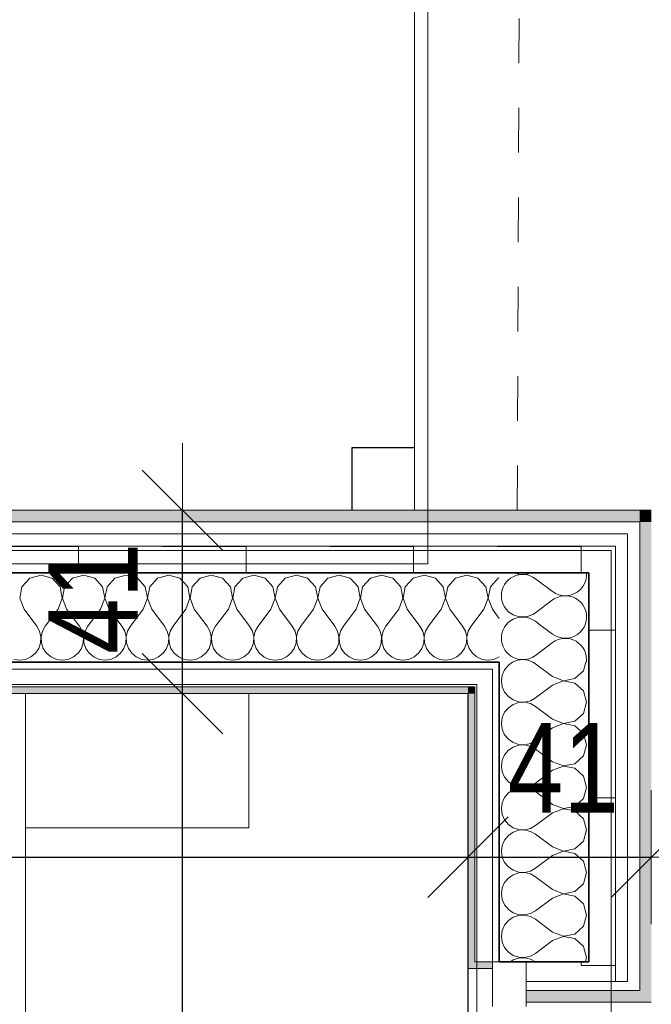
# Model space of a CAD drawing. Header units: metres. Extents: x -7.1 to 26.5, y -14.7 to 18.1.
# Tile 180 of 182: x 21.6 to 23, y 10 to 12.2. Entities that reach past the tile are written whole.
import ezdxf

# ---------------------------------------------------------------- set-up
doc = ezdxf.new("R2010")
doc.units = ezdxf.units.M
doc.header["$PDMODE"] = 65
doc.linetypes.add('AUSGEZOGEN', pattern=[0])
doc.linetypes.add('STRICHLINIE_S4', pattern=[0.0055, 0.0035, -0.001, 0, -0.001])
for name, color, linetype in [('XR$1$010 Aussenwände', 7, 'AUSGEZOGEN'), ('XR$1$010 Aussenwände Schichttrennlinien', 7, 'AUSGEZOGEN'), ('XR$1$010 Fenster', 7, 'AUSGEZOGEN'), ('XR$1$015 Innenwände', 7, 'AUSGEZOGEN'), ('XR$1$020 Stützen', 7, 'AUSGEZOGEN'), ('XR$1$030 Bodenaufbauten', 7, 'AUSGEZOGEN'), ('XR$1$065 Möbel Einrichtung', 7, 'AUSGEZOGEN'), ('XR$1$080 Raumdefinitionen Kontur', 7, 'AUSGEZOGEN'), ('XR$2$105 Bemassungen 100', 7, 'AUSGEZOGEN'), ('XR$3$010 Aussenwände Bauteilschraffuren', 7, 'AUSGEZOGEN'), ('XR$3$015 Innenwände Bauteilschraffuren', 7, 'AUSGEZOGEN'), ('XR$3$020 Stützen Bauteilschraffuren', 7, 'AUSGEZOGEN'), ('XR$3$035 Decken', 7, 'AUSGEZOGEN')]:
    doc.layers.add(name, color=color, linetype=linetype)
doc.styles.add('ARIAL', font='arial.ttf')
doc.dimstyles.new('DIMSTYLE_3', dxfattribs={"dimtxt": 0.2, "dimasz": 0.3, "dimexe": 0, "dimexo": 0, "dimgap": 0.1, "dimtad": 2, "dimrnd": 0.005, "dimzin": 4, "dimdsep": 46, "dimtxsty": 'ARIAL', "dimblk1": 'ALL_ML_STRICH', "dimblk2": 'ALL_ML_STRICH', "dimsah": 1, "dimcen": 0, "dimclrd": 7, "dimclre": 7, "dimclrt": 7, "dimadec": 0, "dimazin": 0, "dimtfac": 1, "dimtdec": 0, "dimtix": 1, "dimtmove": 2, "dimatfit": 3, "dimfxl": 0, "dimtzin": 0, "dimlwd": 0, "dimlwe": 18, "dimarcsym": 0})
doc.dimstyles.new('DIMSTYLE_7', dxfattribs={"dimtxt": 0.2, "dimasz": 0.3, "dimexe": 0, "dimexo": 0, "dimgap": 0.1, "dimtad": 2, "dimdec": 1, "dimlfac": 100, "dimrnd": 0.5, "dimzin": 4, "dimdsep": 46, "dimtxsty": 'ARIAL', "dimblk1": 'ALL_ML_STRICH', "dimblk2": 'ALL_ML_STRICH', "dimsah": 1, "dimcen": 0, "dimclrd": 7, "dimclre": 7, "dimclrt": 7, "dimadec": 0, "dimazin": 0, "dimtfac": 1, "dimtdec": 0, "dimtix": 1, "dimtmove": 2, "dimatfit": 3, "dimfxl": 0, "dimtvp": 1.2, "dimtzin": 0, "dimlwd": 0, "dimlwe": 18, "dimarcsym": 0})
pattern_1 = [(0, (1500, 1500), (750, 750), [750, -750]), (90, (1500, 1500), (-750, 750), [750, -750])]
pattern_2 = [(0, (0.375, 0.375), (0.1875, 0.1875), [0.1875, -0.1875]), (90, (0.375, 0.375), (-0.1875, 0.1875), [0.1875, -0.1875])]

# ---------------------------------------------------------------- blocks, each defined once
blk = doc.blocks.new('ALL_ML_STRICH')
at = {"color": 0, "linetype": 'ByBlock', "lineweight": -2}
for p, q in [((0, -0.5), (0, 0.5)), ((-0.3, -0.3), (0.3, 0.3)), ((-1, 0), (0.5, 0))]:
    blk.add_line(p, q, dxfattribs=at)
blk = doc.blocks.new('*D193')
at = {"layer": 'DEFPOINTS', "color": 7, "linetype": 'AUSGEZOGEN', "lineweight": 18, "transparency": 33554687}
for p in [(22.6218, 10.3825), (18.8018, 10.3675), (18.8018, 10.3675)]:
    blk.add_point(p, dxfattribs=at)
at = {"layer": 'XR$2$105 Bemassungen 100', "color": 7, "linetype": 'AUSGEZOGEN', "lineweight": -2, "transparency": 33554687}
for p, q in [((18.8018, 10.3675), (18.8018, 10.3675)), ((18.8018, 10.3675), (22.6218, 10.3675)), ((22.6218, 10.3675), (22.6218, 10.3675))]:
    blk.add_line(p, q, dxfattribs=at)
at = {"layer": 'XR$2$105 Bemassungen 100', "color": 7, "linetype": 'AUSGEZOGEN', "lineweight": 18, "transparency": 33554687, "xscale": 0.3, "yscale": 0.3, "zscale": 0.3, "rotation": 180}
blk.add_blockref('ALL_ML_STRICH', (18.8018, 10.3675), dxfattribs=at)
at = {"layer": 'XR$2$105 Bemassungen 100', "color": 7, "linetype": 'AUSGEZOGEN', "lineweight": 18, "transparency": 33554687, "xscale": 0.3, "yscale": 0.3, "zscale": 0.3}
blk.add_blockref('ALL_ML_STRICH', (22.6218, 10.3675), dxfattribs=at)
at = {"layer": 'XR$2$105 Bemassungen 100', "color": 7, "linetype": 'AUSGEZOGEN', "lineweight": 18, "transparency": 33554687, "insert": (20.7241, 10.5711), "char_height": 0.2, "width": 0.64, "attachment_point": 5, "style": 'ARIAL'}
blk.add_mtext('\\W0.80;\\A1;{\\A1;{3.82\\H0.132000;\\S^ ;}}', dxfattribs=at)
blk = doc.blocks.new('*D194')
at = {"layer": 'DEFPOINTS', "color": 7, "linetype": 'AUSGEZOGEN', "lineweight": 18, "transparency": 33554687}
for p in [(22.6218, 10.3825), (22.6218, 10.3675), (23.0318, 10.3675)]:
    blk.add_point(p, dxfattribs=at)
at = {"layer": 'XR$2$105 Bemassungen 100', "color": 7, "linetype": 'AUSGEZOGEN', "lineweight": -2, "transparency": 33554687}
for p, q in [((22.6218, 10.3675), (22.6218, 10.3675)), ((22.6218, 10.3675), (23.0318, 10.3675)), ((23.0318, 10.3675), (23.0318, 10.3675))]:
    blk.add_line(p, q, dxfattribs=at)
at = {"layer": 'XR$2$105 Bemassungen 100', "color": 7, "linetype": 'AUSGEZOGEN', "lineweight": 18, "transparency": 33554687, "xscale": 0.3, "yscale": 0.3, "zscale": 0.3, "rotation": 180}
blk.add_blockref('ALL_ML_STRICH', (22.6218, 10.3675), dxfattribs=at)
at = {"layer": 'XR$2$105 Bemassungen 100', "color": 7, "linetype": 'AUSGEZOGEN', "lineweight": 18, "transparency": 33554687, "xscale": 0.3, "yscale": 0.3, "zscale": 0.3}
blk.add_blockref('ALL_ML_STRICH', (23.0318, 10.3675), dxfattribs=at)
at = {"layer": 'XR$2$105 Bemassungen 100', "color": 7, "linetype": 'AUSGEZOGEN', "lineweight": 18, "transparency": 33554687, "insert": (22.835, 10.5675), "char_height": 0.2, "width": 0.64, "attachment_point": 5, "style": 'ARIAL'}
blk.add_mtext('\\W0.80;\\A1;{\\A1;{41\\H0.132000;\\S^ ;}}', dxfattribs=at)
blk = doc.blocks.new('*D218')
at = {"layer": 'DEFPOINTS', "color": 7, "linetype": 'AUSGEZOGEN', "lineweight": 18, "transparency": 33554687}
for p in [(22.1318, 10.7335), (21.983, 6.7835), (22.048, 6.7835)]:
    blk.add_point(p, dxfattribs=at)
at = {"layer": 'XR$2$105 Bemassungen 100', "color": 7, "linetype": 'AUSGEZOGEN', "lineweight": -2, "transparency": 33554687}
for p, q in [((21.983, 10.7335), (21.983, 10.7335)), ((21.983, 6.7835), (21.983, 10.7335)), ((21.983, 6.7835), (21.983, 6.7835))]:
    blk.add_line(p, q, dxfattribs=at)
at = {"layer": 'XR$2$105 Bemassungen 100', "color": 7, "linetype": 'AUSGEZOGEN', "lineweight": 18, "transparency": 33554687, "xscale": 0.3, "yscale": 0.3, "zscale": 0.3}
for p, rotation in [((21.983, 10.7335), 90), ((21.983, 6.7835), 270)]:
    blk.add_blockref('ALL_ML_STRICH', p, dxfattribs=dict(at, rotation=rotation))
at = {"layer": 'XR$2$105 Bemassungen 100', "color": 7, "linetype": 'AUSGEZOGEN', "lineweight": 18, "transparency": 33554687, "insert": (21.7795, 8.7695), "char_height": 0.2, "width": 0.64, "attachment_point": 5, "rotation": 90, "style": 'ARIAL'}
blk.add_mtext('\\W0.80;\\A1;{\\A1;{3.95\\H0.132000;\\S^ ;}}', dxfattribs=at)
blk = doc.blocks.new('*D219')
at = {"layer": 'DEFPOINTS', "color": 7, "linetype": 'AUSGEZOGEN', "lineweight": 18, "transparency": 33554687}
for p in [(22.1318, 11.1435), (21.983, 10.7335), (22.1318, 10.7335)]:
    blk.add_point(p, dxfattribs=at)
at = {"layer": 'XR$2$105 Bemassungen 100', "color": 7, "linetype": 'AUSGEZOGEN', "lineweight": -2, "transparency": 33554687}
for p, q in [((21.983, 11.1435), (21.983, 11.1435)), ((21.983, 10.7335), (21.983, 11.1435)), ((21.983, 10.7335), (21.983, 10.7335))]:
    blk.add_line(p, q, dxfattribs=at)
at = {"layer": 'XR$2$105 Bemassungen 100', "color": 7, "linetype": 'AUSGEZOGEN', "lineweight": 18, "transparency": 33554687, "xscale": 0.3, "yscale": 0.3, "zscale": 0.3}
for p, rotation in [((21.983, 11.1435), 90), ((21.983, 10.7335), 270)]:
    blk.add_blockref('ALL_ML_STRICH', p, dxfattribs=dict(at, rotation=rotation))
at = {"layer": 'XR$2$105 Bemassungen 100', "color": 7, "linetype": 'AUSGEZOGEN', "lineweight": 18, "transparency": 33554687, "insert": (21.783, 10.9467), "char_height": 0.2, "width": 0.64, "attachment_point": 5, "rotation": 90, "style": 'ARIAL'}
blk.add_mtext('\\W0.80;\\A1;{\\A1;{41\\H0.132000;\\S^ ;}}', dxfattribs=at)
blk = doc.blocks.new('COMPLEXOBJECT_57')
at = {"layer": 'XR$3$010 Aussenwände Bauteilschraffuren', "color": 8, "linetype": 'AUSGEZOGEN', "lineweight": 13, "transparency": 33554687}
for p, q in [((22.8108, 10.9619), (22.7727, 10.9905)), ((22.8108, 10.9429), (22.7727, 10.9143)), ((22.7789, 10.8906), (22.7727, 10.8952))]:
    blk.add_line(p, q, dxfattribs=at)
for centre, start, end in [((22.7441, 10.9524), 53.1301, 180), ((22.7441, 11.0476), 247.8838, 292.1162), ((22.8394, 11), 358.4654, 4.2195), ((22.7441, 10.9524), 180, 306.8699), ((22.8394, 11), 233.1301, 271.5346), ((22.8394, 10.9048), 88.5054, 126.8699), ((22.7441, 10.8571), 53.1301, 180), ((22.7441, 10.8571), 180, 226.0705)]:
    blk.add_arc(centre, 0.0476, start, end, dxfattribs=at)
blk = doc.blocks.new('COMPLEXOBJECT_67')
at = {"layer": 'XR$3$010 Aussenwände Bauteilschraffuren', "color": 8, "linetype": 'AUSGEZOGEN', "lineweight": 13, "transparency": 33554687}
for p, q in [((22.712, 10.7971), (22.7036, 10.7869)), ((22.7214, 10.8035), (22.712, 10.7971)), ((22.7727, 10.8), (22.7664, 10.8035)), ((22.8108, 10.7714), (22.7727, 10.8)), ((22.8799, 10.7845), (22.8853, 10.8035)), ((22.6983, 10.7749), (22.6965, 10.7619)), ((22.7036, 10.7869), (22.6983, 10.7749)), ((22.8108, 10.7714), (22.8351, 10.7621)), ((22.8607, 10.7669), (22.8799, 10.7845)), ((22.6965, 10.7619), (22.6983, 10.7489)), ((22.6983, 10.7489), (22.7036, 10.7369)), ((22.8108, 10.7524), (22.7727, 10.7238)), ((22.8351, 10.7617), (22.8108, 10.7524)), ((22.8351, 10.7621), (22.8607, 10.7669)), ((22.8607, 10.7569), (22.8351, 10.7617)), ((22.8799, 10.7393), (22.8607, 10.7569)), ((22.7036, 10.7369), (22.712, 10.7268)), ((22.712, 10.7268), (22.7229, 10.7193)), ((22.887, 10.7143), (22.8799, 10.7393)), ((22.7229, 10.7093), (22.712, 10.7018)), ((22.7229, 10.7193), (22.7353, 10.7151)), ((22.7353, 10.7135), (22.7229, 10.7093)), ((22.7353, 10.7151), (22.7484, 10.7145)), ((22.7484, 10.7141), (22.7353, 10.7135)), ((22.7484, 10.7145), (22.7612, 10.7175)), ((22.7612, 10.7111), (22.7484, 10.7141)), ((22.7612, 10.7175), (22.7727, 10.7238)), ((22.7727, 10.7048), (22.7612, 10.7111)), ((22.8108, 10.6762), (22.7727, 10.7048)), ((22.8799, 10.6893), (22.887, 10.7143)), ((22.7036, 10.6917), (22.6983, 10.6797)), ((22.712, 10.7018), (22.7036, 10.6917)), ((22.8607, 10.6717), (22.8799, 10.6893)), ((22.6983, 10.6797), (22.6965, 10.6667)), ((22.6965, 10.6667), (22.6983, 10.6537)), ((22.8108, 10.6762), (22.8351, 10.6669)), ((22.8351, 10.6665), (22.8108, 10.6571)), ((22.8351, 10.6669), (22.8607, 10.6717)), ((22.8607, 10.6616), (22.8351, 10.6665)), ((22.8799, 10.6441), (22.8607, 10.6616)), ((22.6983, 10.6537), (22.7036, 10.6416)), ((22.7036, 10.6416), (22.712, 10.6315)), ((22.8108, 10.6571), (22.7727, 10.6286)), ((22.887, 10.619), (22.8799, 10.6441)), ((22.712, 10.6315), (22.7229, 10.6241)), ((22.7229, 10.6241), (22.7353, 10.6199)), ((22.7353, 10.6182), (22.7229, 10.614)), ((22.7353, 10.6199), (22.7484, 10.6192)), ((22.7484, 10.6189), (22.7353, 10.6182)), ((22.7484, 10.6192), (22.7612, 10.6222)), ((22.7612, 10.6159), (22.7484, 10.6189)), ((22.7612, 10.6222), (22.7727, 10.6286)), ((22.7727, 10.6095), (22.7612, 10.6159)), ((22.8799, 10.594), (22.887, 10.619)), ((22.7036, 10.5965), (22.6983, 10.5844)), ((22.712, 10.6066), (22.7036, 10.5965)), ((22.7229, 10.614), (22.712, 10.6066)), ((22.8108, 10.581), (22.7727, 10.6095)), ((22.8607, 10.5765), (22.8799, 10.594)), ((22.6983, 10.5844), (22.6965, 10.5714)), ((22.6965, 10.5714), (22.6983, 10.5584)), ((22.8108, 10.581), (22.8351, 10.5716)), ((22.8351, 10.5712), (22.8108, 10.5619)), ((22.8351, 10.5716), (22.8607, 10.5765)), ((22.8607, 10.5664), (22.8351, 10.5712)), ((22.6983, 10.5584), (22.7036, 10.5464)), ((22.8108, 10.5619), (22.7727, 10.5333)), ((22.8799, 10.5488), (22.8607, 10.5664)), ((22.7036, 10.5464), (22.712, 10.5363)), ((22.712, 10.5363), (22.7229, 10.5288)), ((22.7229, 10.5288), (22.7353, 10.5246)), ((22.7612, 10.527), (22.7727, 10.5333)), ((22.887, 10.5238), (22.8799, 10.5488)), ((22.712, 10.5113), (22.7036, 10.5012)), ((22.7229, 10.5188), (22.712, 10.5113)), ((22.7353, 10.523), (22.7229, 10.5188)), ((22.7353, 10.5246), (22.7484, 10.524)), ((22.7484, 10.5236), (22.7353, 10.523)), ((22.7484, 10.524), (22.7612, 10.527)), ((22.7612, 10.5206), (22.7484, 10.5236)), ((22.7727, 10.5143), (22.7612, 10.5206)), ((22.8108, 10.4857), (22.7727, 10.5143)), ((22.8799, 10.4988), (22.887, 10.5238)), ((22.6983, 10.4892), (22.6965, 10.4762)), ((22.7036, 10.5012), (22.6983, 10.4892)), ((22.8108, 10.4857), (22.8351, 10.4764)), ((22.8607, 10.4812), (22.8799, 10.4988)), ((22.6965, 10.4762), (22.6983, 10.4632)), ((22.6983, 10.4632), (22.7036, 10.4512)), ((22.8108, 10.4667), (22.7727, 10.4381)), ((22.8351, 10.476), (22.8108, 10.4667)), ((22.8351, 10.4764), (22.8607, 10.4812)), ((22.8607, 10.4712), (22.8351, 10.476)), ((22.8799, 10.4536), (22.8607, 10.4712)), ((22.7036, 10.4512), (22.712, 10.441)), ((22.712, 10.441), (22.7229, 10.4336)), ((22.887, 10.4286), (22.8799, 10.4536)), ((22.7229, 10.4235), (22.712, 10.4161)), ((22.7229, 10.4336), (22.7353, 10.4294)), ((22.7353, 10.4277), (22.7229, 10.4235)), ((22.7353, 10.4294), (22.7484, 10.4288)), ((22.7484, 10.4284), (22.7353, 10.4277)), ((22.7484, 10.4288), (22.7612, 10.4317)), ((22.7612, 10.4254), (22.7484, 10.4284)), ((22.7612, 10.4317), (22.7727, 10.4381)), ((22.7727, 10.419), (22.7612, 10.4254)), ((22.8108, 10.3905), (22.7727, 10.419)), ((22.8799, 10.4035), (22.887, 10.4286)), ((22.7036, 10.406), (22.6983, 10.394)), ((22.712, 10.4161), (22.7036, 10.406)), ((22.8607, 10.386), (22.8799, 10.4035)), ((22.6983, 10.394), (22.6965, 10.381)), ((22.6965, 10.381), (22.6983, 10.3679)), ((22.8108, 10.3905), (22.8351, 10.3811)), ((22.8351, 10.3808), (22.8108, 10.3714)), ((22.8351, 10.3811), (22.8607, 10.386)), ((22.8607, 10.3759), (22.8351, 10.3808)), ((22.8799, 10.3584), (22.8607, 10.3759)), ((22.6983, 10.3679), (22.7036, 10.3559)), ((22.7036, 10.3559), (22.712, 10.3458)), ((22.8108, 10.3714), (22.7727, 10.3429)), ((22.887, 10.3333), (22.8799, 10.3584)), ((22.712, 10.3458), (22.7229, 10.3384)), ((22.7229, 10.3384), (22.7353, 10.3342)), ((22.7353, 10.3325), (22.7229, 10.3283)), ((22.7353, 10.3342), (22.7484, 10.3335)), ((22.7484, 10.3331), (22.7353, 10.3325)), ((22.7484, 10.3335), (22.7612, 10.3365)), ((22.7612, 10.3302), (22.7484, 10.3331)), ((22.7612, 10.3365), (22.7727, 10.3429)), ((22.7727, 10.3238), (22.7612, 10.3302)), ((22.8799, 10.3083), (22.887, 10.3333)), ((22.7036, 10.3107), (22.6983, 10.2987)), ((22.712, 10.3209), (22.7036, 10.3107)), ((22.7229, 10.3283), (22.712, 10.3209)), ((22.8108, 10.2952), (22.7727, 10.3238)), ((22.8607, 10.2907), (22.8799, 10.3083)), ((22.6983, 10.2987), (22.6965, 10.2857)), ((22.6965, 10.2857), (22.6983, 10.2727)), ((22.8108, 10.2952), (22.8351, 10.2859)), ((22.8351, 10.2855), (22.8108, 10.2762)), ((22.8351, 10.2859), (22.8607, 10.2907)), ((22.8607, 10.2807), (22.8351, 10.2855)), ((22.6983, 10.2727), (22.7036, 10.2607)), ((22.8108, 10.2762), (22.7727, 10.2476)), ((22.8799, 10.2631), (22.8607, 10.2807)), ((22.887, 10.2381), (22.8799, 10.2631)), ((22.7036, 10.2607), (22.712, 10.2506)), ((22.712, 10.2506), (22.7229, 10.2431)), ((22.7229, 10.2431), (22.7353, 10.2389)), ((22.7484, 10.2383), (22.7612, 10.2413)), ((22.7612, 10.2413), (22.7727, 10.2476)), ((22.712, 10.2256), (22.7036, 10.2155)), ((22.7229, 10.2331), (22.712, 10.2256)), ((22.7353, 10.2373), (22.7229, 10.2331)), ((22.7353, 10.2389), (22.7484, 10.2383)), ((22.7484, 10.2379), (22.7353, 10.2373)), ((22.7612, 10.2349), (22.7484, 10.2379)), ((22.7727, 10.2286), (22.7612, 10.2349)), ((22.8108, 10.2), (22.7727, 10.2286)), ((22.8799, 10.2131), (22.887, 10.2381)), ((22.6983, 10.2035), (22.6965, 10.1905)), ((22.7036, 10.2155), (22.6983, 10.2035)), ((22.8108, 10.2), (22.8351, 10.1907)), ((22.8607, 10.1955), (22.8799, 10.2131)), ((22.6965, 10.1905), (22.6983, 10.1775)), ((22.6983, 10.1775), (22.7036, 10.1654)), ((22.8108, 10.181), (22.7727, 10.1524)), ((22.8351, 10.1903), (22.8108, 10.181)), ((22.8351, 10.1907), (22.8607, 10.1955)), ((22.8607, 10.1854), (22.8351, 10.1903)), ((22.8799, 10.1679), (22.8607, 10.1854)), ((22.7036, 10.1654), (22.712, 10.1553)), ((22.712, 10.1553), (22.7229, 10.1479)), ((22.887, 10.1429), (22.8799, 10.1679)), ((22.7229, 10.1378), (22.7166, 10.1335)), ((22.7229, 10.1479), (22.7353, 10.1437)), ((22.7353, 10.142), (22.7229, 10.1378)), ((22.7353, 10.1437), (22.7484, 10.143)), ((22.7484, 10.1427), (22.7353, 10.142)), ((22.7484, 10.143), (22.7612, 10.146)), ((22.7612, 10.1397), (22.7484, 10.1427)), ((22.7612, 10.146), (22.7727, 10.1524)), ((22.7724, 10.1335), (22.7612, 10.1397)), ((22.8843, 10.1335), (22.887, 10.1429))]:
    blk.add_line(p, q, dxfattribs=at)
blk = doc.blocks.new('COMPLEXOBJECT_68')
at = {"layer": 'XR$3$010 Aussenwände Bauteilschraffuren', "color": 8, "linetype": 'AUSGEZOGEN', "lineweight": 13, "transparency": 33554687}
for p, q in [((22.8108, 10.8667), (22.7789, 10.8906)), ((22.8108, 10.8476), (22.7727, 10.819))]:
    blk.add_line(p, q, dxfattribs=at)
for centre, start, end in [((22.8394, 11), 271.5346, 358.4654), ((22.8394, 10.9048), 233.1301, 88.5054), ((22.8394, 10.8095), 352.7371, 126.8699), ((22.7441, 10.8571), 226.0705, 306.8699), ((22.7441, 10.7619), 60.8771, 119.1229)]:
    blk.add_arc(centre, 0.0476, start, end, dxfattribs=at)
blk = doc.blocks.new('COMPLEXOBJECT_70')
at = {"layer": 'XR$3$010 Aussenwände Bauteilschraffuren', "color": 8, "linetype": 'AUSGEZOGEN', "lineweight": 13, "transparency": 33554687}
for p, q in [((21.6416, 10.9916), (21.6241, 10.9724)), ((21.6667, 10.9987), (21.6416, 10.9916)), ((21.6917, 10.9916), (21.6667, 10.9987)), ((21.7093, 10.9724), (21.6917, 10.9916)), ((21.7369, 10.9916), (21.7193, 10.9724)), ((21.7619, 10.9987), (21.7369, 10.9916)), ((21.7869, 10.9916), (21.7619, 10.9987)), ((21.8045, 10.9724), (21.7869, 10.9916)), ((21.8321, 10.9916), (21.8146, 10.9724)), ((21.8571, 10.9987), (21.8321, 10.9916)), ((21.8822, 10.9916), (21.8571, 10.9987)), ((21.8997, 10.9724), (21.8822, 10.9916)), ((21.9273, 10.9916), (21.9098, 10.9724)), ((21.9524, 10.9987), (21.9273, 10.9916)), ((21.9774, 10.9916), (21.9524, 10.9987)), ((21.995, 10.9724), (21.9774, 10.9916)), ((22.0226, 10.9916), (22.005, 10.9724)), ((22.0476, 10.9987), (22.0226, 10.9916)), ((22.0727, 10.9916), (22.0476, 10.9987)), ((22.0902, 10.9724), (22.0727, 10.9916)), ((22.1178, 10.9916), (22.1003, 10.9724)), ((22.1429, 10.9987), (22.1178, 10.9916)), ((22.1679, 10.9916), (22.1429, 10.9987)), ((22.1854, 10.9724), (22.1679, 10.9916)), ((22.2131, 10.9916), (22.1955, 10.9724)), ((22.2381, 10.9987), (22.2131, 10.9916)), ((22.2631, 10.9916), (22.2381, 10.9987)), ((22.2807, 10.9724), (22.2631, 10.9916)), ((22.3083, 10.9916), (22.2907, 10.9724)), ((22.3333, 10.9987), (22.3083, 10.9916)), ((22.3584, 10.9916), (22.3333, 10.9987)), ((22.3759, 10.9724), (22.3584, 10.9916)), ((22.4035, 10.9916), (22.386, 10.9724)), ((22.4286, 10.9987), (22.4035, 10.9916)), ((22.4536, 10.9916), (22.4286, 10.9987)), ((22.4712, 10.9724), (22.4536, 10.9916)), ((22.4988, 10.9916), (22.4812, 10.9724)), ((22.5238, 10.9987), (22.4988, 10.9916)), ((22.5488, 10.9916), (22.5238, 10.9987)), ((22.5664, 10.9724), (22.5488, 10.9916)), ((22.594, 10.9916), (22.5765, 10.9724)), ((22.619, 10.9987), (22.594, 10.9916)), ((22.6441, 10.9916), (22.619, 10.9987)), ((22.6616, 10.9724), (22.6441, 10.9916)), ((22.6893, 10.9916), (22.6717, 10.9724)), ((22.6918, 10.9923), (22.6893, 10.9916)), ((21.6241, 10.9724), (21.6192, 10.9468)), ((21.7141, 10.9468), (21.7093, 10.9724)), ((21.7193, 10.9724), (21.7145, 10.9468)), ((21.8093, 10.9468), (21.8045, 10.9724)), ((21.8146, 10.9724), (21.8097, 10.9468)), ((21.9046, 10.9468), (21.8997, 10.9724)), ((21.9098, 10.9724), (21.905, 10.9468)), ((21.9998, 10.9468), (21.995, 10.9724)), ((22.005, 10.9724), (22.0002, 10.9468)), ((22.095, 10.9468), (22.0902, 10.9724)), ((22.1003, 10.9724), (22.0954, 10.9468)), ((22.1903, 10.9468), (22.1854, 10.9724)), ((22.1955, 10.9724), (22.1907, 10.9468)), ((22.2855, 10.9468), (22.2807, 10.9724)), ((22.2907, 10.9724), (22.2859, 10.9468)), ((22.3808, 10.9468), (22.3759, 10.9724)), ((22.386, 10.9724), (22.3811, 10.9468)), ((22.476, 10.9468), (22.4712, 10.9724)), ((22.4812, 10.9724), (22.4764, 10.9468)), ((22.5712, 10.9468), (22.5664, 10.9724)), ((22.5765, 10.9724), (22.5716, 10.9468)), ((22.6665, 10.9468), (22.6616, 10.9724)), ((22.6717, 10.9724), (22.6669, 10.9468)), ((21.6192, 10.9468), (21.6286, 10.9226)), ((21.7048, 10.9226), (21.7141, 10.9468)), ((21.7145, 10.9468), (21.7238, 10.9226)), ((21.8, 10.9226), (21.8093, 10.9468)), ((21.8097, 10.9468), (21.819, 10.9226)), ((21.8952, 10.9226), (21.9046, 10.9468)), ((21.905, 10.9468), (21.9143, 10.9226)), ((21.9905, 10.9226), (21.9998, 10.9468)), ((22.0002, 10.9468), (22.0095, 10.9226)), ((22.0857, 10.9226), (22.095, 10.9468)), ((22.0954, 10.9468), (22.1048, 10.9226)), ((22.181, 10.9226), (22.1903, 10.9468)), ((22.1907, 10.9468), (22.2, 10.9226)), ((22.2762, 10.9226), (22.2855, 10.9468)), ((22.2859, 10.9468), (22.2952, 10.9226)), ((22.3714, 10.9226), (22.3808, 10.9468)), ((22.3811, 10.9468), (22.3905, 10.9226)), ((22.4667, 10.9226), (22.476, 10.9468)), ((22.4764, 10.9468), (22.4857, 10.9226)), ((22.5619, 10.9226), (22.5712, 10.9468)), ((22.5716, 10.9468), (22.581, 10.9226)), ((22.6571, 10.9226), (22.6665, 10.9468)), ((22.6669, 10.9468), (22.6762, 10.9226)), ((21.6286, 10.9226), (21.6571, 10.8845)), ((21.7048, 10.9226), (21.6762, 10.8845)), ((21.7238, 10.9226), (21.7524, 10.8845)), ((21.8, 10.9226), (21.7714, 10.8845)), ((21.819, 10.9226), (21.8476, 10.8845)), ((21.8952, 10.9226), (21.8667, 10.8845)), ((21.9143, 10.9226), (21.9429, 10.8845)), ((21.9905, 10.9226), (21.9619, 10.8845)), ((22.0095, 10.9226), (22.0381, 10.8845)), ((22.0857, 10.9226), (22.0571, 10.8845)), ((22.1048, 10.9226), (22.1333, 10.8845)), ((22.181, 10.9226), (22.1524, 10.8845)), ((22.2, 10.9226), (22.2286, 10.8845)), ((22.2762, 10.9226), (22.2476, 10.8845)), ((22.2952, 10.9226), (22.3238, 10.8845)), ((22.3714, 10.9226), (22.3429, 10.8845)), ((22.3905, 10.9226), (22.419, 10.8845)), ((22.4667, 10.9226), (22.4381, 10.8845)), ((22.4857, 10.9226), (22.5143, 10.8845)), ((22.5619, 10.9226), (22.5333, 10.8845)), ((22.581, 10.9226), (22.6095, 10.8845)), ((22.6571, 10.9226), (22.6286, 10.8845)), ((22.6762, 10.9226), (22.6918, 10.9018)), ((21.6635, 10.873), (21.6571, 10.8845)), ((21.6762, 10.8845), (21.6698, 10.873)), ((21.7587, 10.873), (21.7524, 10.8845)), ((21.7714, 10.8845), (21.7651, 10.873)), ((21.854, 10.873), (21.8476, 10.8845)), ((21.8667, 10.8845), (21.8603, 10.873)), ((21.9492, 10.873), (21.9429, 10.8845)), ((21.9619, 10.8845), (21.9555, 10.873)), ((22.0445, 10.873), (22.0381, 10.8845)), ((22.0571, 10.8845), (22.0508, 10.873)), ((22.1397, 10.873), (22.1333, 10.8845)), ((22.1524, 10.8845), (22.146, 10.873)), ((22.2349, 10.873), (22.2286, 10.8845)), ((22.2476, 10.8845), (22.2413, 10.873)), ((22.3302, 10.873), (22.3238, 10.8845)), ((22.3429, 10.8845), (22.3365, 10.873)), ((22.4254, 10.873), (22.419, 10.8845)), ((22.4381, 10.8845), (22.4317, 10.873)), ((22.5206, 10.873), (22.5143, 10.8845)), ((22.5333, 10.8845), (22.527, 10.873)), ((22.6159, 10.873), (22.6095, 10.8845)), ((22.6286, 10.8845), (22.6222, 10.873)), ((21.6665, 10.8602), (21.6635, 10.873)), ((21.6658, 10.847), (21.6665, 10.8602)), ((21.6698, 10.873), (21.6669, 10.8602)), ((21.6669, 10.8602), (21.6675, 10.847)), ((21.7617, 10.8602), (21.7587, 10.873)), ((21.7611, 10.847), (21.7617, 10.8602)), ((21.7651, 10.873), (21.7621, 10.8602)), ((21.7621, 10.8602), (21.7627, 10.847)), ((21.857, 10.8602), (21.854, 10.873)), ((21.8563, 10.847), (21.857, 10.8602)), ((21.8603, 10.873), (21.8573, 10.8602)), ((21.8573, 10.8602), (21.858, 10.847)), ((21.9522, 10.8602), (21.9492, 10.873)), ((21.9516, 10.847), (21.9522, 10.8602)), ((21.9555, 10.873), (21.9526, 10.8602)), ((21.9526, 10.8602), (21.9532, 10.847)), ((22.0474, 10.8602), (22.0445, 10.873)), ((22.0468, 10.847), (22.0474, 10.8602)), ((22.0508, 10.873), (22.0478, 10.8602)), ((22.0478, 10.8602), (22.0484, 10.847)), ((22.1427, 10.8602), (22.1397, 10.873)), ((22.142, 10.847), (22.1427, 10.8602)), ((22.146, 10.873), (22.143, 10.8602)), ((22.143, 10.8602), (22.1437, 10.847)), ((22.2379, 10.8602), (22.2349, 10.873)), ((22.2373, 10.847), (22.2379, 10.8602)), ((22.2413, 10.873), (22.2383, 10.8602)), ((22.2383, 10.8602), (22.2389, 10.847)), ((22.3331, 10.8602), (22.3302, 10.873)), ((22.3325, 10.847), (22.3331, 10.8602)), ((22.3365, 10.873), (22.3335, 10.8602)), ((22.3335, 10.8602), (22.3342, 10.847)), ((22.4284, 10.8602), (22.4254, 10.873)), ((22.4277, 10.847), (22.4284, 10.8602)), ((22.4317, 10.873), (22.4288, 10.8602)), ((22.4288, 10.8602), (22.4294, 10.847)), ((22.5236, 10.8602), (22.5206, 10.873)), ((22.523, 10.847), (22.5236, 10.8602)), ((22.527, 10.873), (22.524, 10.8602)), ((22.524, 10.8602), (22.5246, 10.847)), ((22.6189, 10.8602), (22.6159, 10.873)), ((22.6182, 10.847), (22.6189, 10.8602)), ((22.6222, 10.873), (22.6192, 10.8602)), ((22.6192, 10.8602), (22.6199, 10.847)), ((21.6616, 10.8346), (21.6658, 10.847)), ((21.6675, 10.847), (21.6717, 10.8346)), ((21.7569, 10.8346), (21.7611, 10.847)), ((21.7627, 10.847), (21.7669, 10.8346)), ((21.8521, 10.8346), (21.8563, 10.847)), ((21.858, 10.847), (21.8622, 10.8346)), ((21.9474, 10.8346), (21.9516, 10.847)), ((21.9532, 10.847), (21.9574, 10.8346)), ((22.0426, 10.8346), (22.0468, 10.847)), ((22.0484, 10.847), (22.0526, 10.8346)), ((22.1378, 10.8346), (22.142, 10.847)), ((22.1437, 10.847), (22.1479, 10.8346)), ((22.2331, 10.8346), (22.2373, 10.847)), ((22.2389, 10.847), (22.2431, 10.8346)), ((22.3283, 10.8346), (22.3325, 10.847)), ((22.3342, 10.847), (22.3384, 10.8346)), ((22.4235, 10.8346), (22.4277, 10.847)), ((22.4294, 10.847), (22.4336, 10.8346)), ((22.5188, 10.8346), (22.523, 10.847)), ((22.5246, 10.847), (22.5288, 10.8346)), ((22.614, 10.8346), (22.6182, 10.847)), ((22.6199, 10.847), (22.6241, 10.8346)), ((21.6321, 10.8101), (21.6441, 10.8154)), ((21.6441, 10.8154), (21.6542, 10.8238)), ((21.6542, 10.8238), (21.6616, 10.8346)), ((21.6717, 10.8346), (21.6791, 10.8238)), ((21.6791, 10.8238), (21.6893, 10.8154)), ((21.6893, 10.8154), (21.7013, 10.8101)), ((21.7273, 10.8101), (21.7393, 10.8154)), ((21.7393, 10.8154), (21.7494, 10.8238)), ((21.7494, 10.8238), (21.7569, 10.8346)), ((21.7669, 10.8346), (21.7744, 10.8238)), ((21.7744, 10.8238), (21.7845, 10.8154)), ((21.7845, 10.8154), (21.7965, 10.8101)), ((21.8225, 10.8101), (21.8346, 10.8154)), ((21.8346, 10.8154), (21.8447, 10.8238)), ((21.8447, 10.8238), (21.8521, 10.8346)), ((21.8622, 10.8346), (21.8696, 10.8238)), ((21.8696, 10.8238), (21.8797, 10.8154)), ((21.8797, 10.8154), (21.8917, 10.8101)), ((21.9178, 10.8101), (21.9298, 10.8154)), ((21.9298, 10.8154), (21.9399, 10.8238)), ((21.9399, 10.8238), (21.9474, 10.8346)), ((21.9574, 10.8346), (21.9648, 10.8238)), ((21.9648, 10.8238), (21.975, 10.8154)), ((21.975, 10.8154), (21.987, 10.8101)), ((22.013, 10.8101), (22.025, 10.8154)), ((22.025, 10.8154), (22.0352, 10.8238)), ((22.0352, 10.8238), (22.0426, 10.8346)), ((22.0526, 10.8346), (22.0601, 10.8238)), ((22.0601, 10.8238), (22.0702, 10.8154)), ((22.0702, 10.8154), (22.0822, 10.8101)), ((22.1083, 10.8101), (22.1203, 10.8154)), ((22.1203, 10.8154), (22.1304, 10.8238)), ((22.1304, 10.8238), (22.1378, 10.8346)), ((22.1479, 10.8346), (22.1553, 10.8238)), ((22.1553, 10.8238), (22.1654, 10.8154)), ((22.1654, 10.8154), (22.1775, 10.8101)), ((22.2035, 10.8101), (22.2155, 10.8154)), ((22.2155, 10.8154), (22.2256, 10.8238)), ((22.2256, 10.8238), (22.2331, 10.8346)), ((22.2431, 10.8346), (22.2506, 10.8238)), ((22.2506, 10.8238), (22.2607, 10.8154)), ((22.2607, 10.8154), (22.2727, 10.8101)), ((22.2987, 10.8101), (22.3107, 10.8154)), ((22.3107, 10.8154), (22.3209, 10.8238)), ((22.3209, 10.8238), (22.3283, 10.8346)), ((22.3384, 10.8346), (22.3458, 10.8238)), ((22.3458, 10.8238), (22.3559, 10.8154)), ((22.3559, 10.8154), (22.3679, 10.8101)), ((22.394, 10.8101), (22.406, 10.8154)), ((22.406, 10.8154), (22.4161, 10.8238)), ((22.4161, 10.8238), (22.4235, 10.8346)), ((22.4336, 10.8346), (22.441, 10.8238)), ((22.441, 10.8238), (22.4512, 10.8154)), ((22.4512, 10.8154), (22.4632, 10.8101)), ((22.4892, 10.8101), (22.5012, 10.8154)), ((22.5012, 10.8154), (22.5113, 10.8238)), ((22.5113, 10.8238), (22.5188, 10.8346)), ((22.5288, 10.8346), (22.5363, 10.8238)), ((22.5363, 10.8238), (22.5464, 10.8154)), ((22.5464, 10.8154), (22.5584, 10.8101)), ((22.5844, 10.8101), (22.5965, 10.8154)), ((22.5965, 10.8154), (22.6066, 10.8238)), ((22.6066, 10.8238), (22.614, 10.8346)), ((22.6241, 10.8346), (22.6315, 10.8238)), ((22.6315, 10.8238), (22.6416, 10.8154)), ((22.6416, 10.8154), (22.6537, 10.8101)), ((22.6797, 10.8101), (22.6917, 10.8154)), ((22.6917, 10.8154), (22.6918, 10.8154)), ((21.606, 10.8101), (21.619, 10.8083)), ((21.619, 10.8083), (21.6321, 10.8101)), ((21.7013, 10.8101), (21.7143, 10.8083)), ((21.7143, 10.8083), (21.7273, 10.8101)), ((21.7965, 10.8101), (21.8095, 10.8083)), ((21.8095, 10.8083), (21.8225, 10.8101)), ((21.8917, 10.8101), (21.9048, 10.8083)), ((21.9048, 10.8083), (21.9178, 10.8101)), ((21.987, 10.8101), (22, 10.8083)), ((22, 10.8083), (22.013, 10.8101)), ((22.0822, 10.8101), (22.0952, 10.8083)), ((22.0952, 10.8083), (22.1083, 10.8101)), ((22.1775, 10.8101), (22.1905, 10.8083)), ((22.1905, 10.8083), (22.2035, 10.8101)), ((22.2727, 10.8101), (22.2857, 10.8083)), ((22.2857, 10.8083), (22.2987, 10.8101)), ((22.3679, 10.8101), (22.381, 10.8083)), ((22.381, 10.8083), (22.394, 10.8101)), ((22.4632, 10.8101), (22.4762, 10.8083)), ((22.4762, 10.8083), (22.4892, 10.8101)), ((22.5584, 10.8101), (22.5714, 10.8083)), ((22.5714, 10.8083), (22.5844, 10.8101)), ((22.6537, 10.8101), (22.6667, 10.8083)), ((22.6667, 10.8083), (22.6797, 10.8101))]:
    blk.add_line(p, q, dxfattribs=at)

msp = doc.modelspace()

# ---------------------------------------------------------------- hatches: boundary and pattern name
at = {"layer": 'XR$3$010 Aussenwände Bauteilschraffuren', "linetype": 'AUSGEZOGEN', "lineweight": 13, "true_color": 0xa79e8b, "transparency": 33554687}
for points in [[(23.0058, 11.1435), (17.9778, 11.1435), (17.9778, 11.1175), (23.0058, 11.1175)], [(23.0058, 11.1175), (23.0318, 11.1435), (23.0058, 11.1435)], [(23.0058, 11.1175), (23.0318, 11.1175), (23.0318, 11.1435)], [(23.0058, 10.0695), (23.0318, 10.0695), (23.0318, 11.1175), (23.0058, 11.1175)], [(23.0318, 10.0695), (22.7518, 10.0695), (22.7518, 10.0435), (23.0318, 10.0435)]]:
    msp.add_hatch(color=253, dxfattribs=at).paths.add_polyline_path(points)
at = {"layer": 'XR$3$010 Aussenwände Bauteilschraffuren', "linetype": 'AUSGEZOGEN', "lineweight": 13, "transparency": 33554687}
h = msp.add_hatch(dxfattribs=at)
h.set_pattern_fill('MUSTER', color=8, scale=750, style=0, pattern_type=2)
h.set_pattern_definition(pattern_1)
h.paths.add_polyline_path([(22.9788, 11.1175), (17.9978, 11.1175), (17.9978, 11.0905), (22.9788, 11.0905)], flags=0)
h = msp.add_hatch(dxfattribs=at)
h.set_pattern_fill('MUSTER', color=8, scale=750, style=0, pattern_type=2)
h.set_pattern_definition(pattern_1)
h.paths.add_polyline_path([(22.9788, 11.0905), (23.0058, 11.1175), (22.9788, 11.1175)], flags=0)
h = msp.add_hatch(dxfattribs=at)
h.set_pattern_fill('MUSTER', color=8, scale=750, style=0, pattern_type=2)
h.set_pattern_definition(pattern_1)
h.paths.add_polyline_path([(22.9788, 11.0905), (23.0058, 11.0905), (23.0058, 11.1175)], flags=0)
h = msp.add_hatch(dxfattribs=at)
h.set_pattern_fill('MUSTER', color=8, scale=750, style=0, pattern_type=2)
h.set_pattern_definition(pattern_1)
h.paths.add_polyline_path([(22.9788, 10.0895), (23.0058, 10.0895), (23.0058, 11.0905), (22.9788, 11.0905)], flags=0)
h = msp.add_hatch(dxfattribs=at)
h.set_pattern_fill('MUSTER', color=42, scale=0.1875, style=0, pattern_type=2)
h.set_pattern_definition(pattern_2)
h.paths.add_polyline_path([(22.8918, 11.0635), (18.0418, 11.0635), (18.0418, 11.0035), (22.8918, 11.0035)], flags=0)
h = msp.add_hatch(dxfattribs=at)
h.set_pattern_fill('MUSTER', color=42, scale=0.1875, style=0, pattern_type=2)
h.set_pattern_definition(pattern_2)
h.paths.add_polyline_path([(22.8918, 11.0035), (22.9518, 11.0035), (22.9518, 11.0635)], flags=0)
h = msp.add_hatch(dxfattribs=at)
h.set_pattern_fill('MUSTER', color=42, scale=0.1875, style=0, pattern_type=2)
h.set_pattern_definition(pattern_2)
h.paths.add_polyline_path([(22.8918, 11.0035), (22.9518, 11.0635), (22.8918, 11.0635)], flags=0)
h = msp.add_hatch(dxfattribs=at)
h.set_pattern_fill('MUSTER', color=42, scale=0.1875, style=0, pattern_type=2)
h.set_pattern_definition(pattern_2)
h.paths.add_polyline_path([(22.8918, 10.1335), (22.9518, 10.1335), (22.9518, 11.0035), (22.8918, 11.0035)], flags=0)
h = msp.add_hatch(dxfattribs=at)
h.set_pattern_fill('MUSTER', color=8, scale=750, style=0, pattern_type=2)
h.set_pattern_definition(pattern_1)
h.paths.add_polyline_path([(18.7868, 10.7885), (22.6768, 10.7885), (22.6768, 10.8035), (18.7868, 10.8035)], flags=0)
h = msp.add_hatch(dxfattribs=at)
h.set_pattern_fill('MUSTER', color=8, scale=750, style=0, pattern_type=2)
h.set_pattern_definition(pattern_1)
h.paths.add_polyline_path([(22.6768, 10.7885), (22.6918, 10.8035), (22.6768, 10.8035)], flags=0)
h = msp.add_hatch(dxfattribs=at)
h.set_pattern_fill('MUSTER', color=8, scale=750, style=0, pattern_type=2)
h.set_pattern_definition(pattern_1)
h.paths.add_polyline_path([(22.6768, 10.7885), (22.6918, 10.7885), (22.6918, 10.8035)], flags=0)
h = msp.add_hatch(dxfattribs=at)
h.set_pattern_fill('MUSTER', color=8, scale=750, style=0, pattern_type=2)
h.set_pattern_definition(pattern_1)
h.paths.add_polyline_path([(22.6768, 10.1335), (22.6918, 10.1335), (22.6918, 10.7885), (22.6768, 10.7885)], flags=0)
at = {"layer": 'XR$3$010 Aussenwände Bauteilschraffuren', "linetype": 'AUSGEZOGEN', "lineweight": 13, "true_color": 0x202020, "transparency": 33554687}
for points in [[(18.8018, 10.7335), (22.6218, 10.7335), (22.6218, 10.7485), (18.8018, 10.7485)], [(22.6218, 10.7335), (22.6368, 10.7485), (22.6218, 10.7485)], [(22.6218, 10.7335), (22.6368, 10.7335), (22.6368, 10.7485)], [(22.6218, 10.7335), (22.6218, 10.1335), (22.6368, 10.1335), (22.6368, 10.7335)], [(22.6218, 10.1335), (22.6218, 10.1185), (22.6768, 10.1185), (22.6768, 10.1335)]]:
    msp.add_hatch(color=250, dxfattribs=at).paths.add_polyline_path(points)
at = {"layer": 'XR$3$010 Aussenwände Bauteilschraffuren', "linetype": 'AUSGEZOGEN', "lineweight": 13, "transparency": 33554687}
h = msp.add_hatch(dxfattribs=at)
h.set_pattern_fill('MUSTER', color=42, scale=0.1875, style=0, pattern_type=2)
h.set_pattern_definition(pattern_2)
h.paths.add_polyline_path([(22.9518, 10.1335), (22.7518, 10.1335), (22.7518, 10.0895), (22.9518, 10.0895)], flags=0)
h = msp.add_hatch(dxfattribs=at)
h.set_pattern_fill('MUSTER', color=8, scale=750, style=0, pattern_type=2)
h.set_pattern_definition(pattern_1)
h.paths.add_polyline_path([(23.0058, 10.0895), (22.7518, 10.0895), (22.7518, 10.0695), (23.0058, 10.0695)], flags=0)
at = {"layer": 'XR$3$015 Innenwände Bauteilschraffuren', "linetype": 'AUSGEZOGEN', "lineweight": 13, "transparency": 33554687}
h = msp.add_hatch(dxfattribs=at)
h.set_pattern_fill('MUSTER', color=8, scale=750, style=0, pattern_type=2)
h.set_pattern_definition(pattern_1)
h.paths.add_polyline_path([(22.5018, 13.6462), (22.5018, 11.1435), (22.5318, 11.1435), (22.5318, 13.6054)], flags=0)
at = {"layer": 'XR$3$020 Stützen Bauteilschraffuren', "linetype": 'AUSGEZOGEN', "lineweight": 13, "transparency": 33554687}
h = msp.add_hatch(dxfattribs=at)
h.set_pattern_fill('MUSTER', color=8, scale=750, style=0, pattern_type=2)
h.set_pattern_definition(pattern_1)
h.paths.add_polyline_path([(22.3618, 11.2835), (22.3618, 11.1435), (22.5018, 11.1435), (22.5018, 11.2835)], flags=0)

# ---------------------------------------------------------------- linework, layer by layer
at = {"layer": 'XR$1$010 Aussenwände', "color": 7, "linetype": 'AUSGEZOGEN', "lineweight": 18, "transparency": 33554687}
for p, q in [((23.0058, 11.1435), (17.9778, 11.1435)), ((23.0318, 11.1435), (23.0058, 11.1435)), ((18.8018, 10.7335), (22.6218, 10.7335)), ((22.6218, 10.7335), (22.6218, 10.1335)), ((22.6218, 10.1335), (22.6218, 10.1185)), ((22.6918, 10.1335), (22.6768, 10.1335)), ((22.7518, 10.1335), (22.7518, 10.0895)), ((22.6768, 10.1185), (22.6218, 10.1185)), ((22.7518, 10.0895), (22.7518, 10.0695)), ((22.7518, 10.0695), (22.7518, 10.0435)), ((22.8918, 10.0435), (22.7518, 10.0435)), ((22.9518, 10.0435), (22.8918, 10.0435)), ((22.9788, 10.0435), (22.9518, 10.0435)), ((23.0058, 10.0435), (22.9788, 10.0435)), ((23.0318, 10.0435), (23.0058, 10.0435))]:
    msp.add_line(p, q, dxfattribs=at)
at = {"layer": 'XR$1$010 Aussenwände', "color": 7, "linetype": 'AUSGEZOGEN', "lineweight": 35, "transparency": 33554687}
msp.add_line((22.7518, 10.1335), (22.6918, 10.1335), dxfattribs=at)
at = {"layer": 'XR$1$010 Aussenwände Schichttrennlinien', "color": 7, "linetype": 'AUSGEZOGEN', "lineweight": 18, "transparency": 33554687}
for p, q in [((22.9788, 11.1175), (17.9978, 11.1175)), ((23.0058, 11.1175), (22.9788, 11.1175)), ((23.0058, 11.1175), (22.9788, 11.1175)), ((23.0058, 11.0905), (23.0058, 11.1175)), ((22.9518, 11.0905), (17.9978, 11.0905)), ((22.9788, 11.0905), (22.9518, 11.0905)), ((22.9788, 11.0905), (22.9518, 11.0905)), ((22.9788, 11.0635), (22.9788, 11.0905)), ((23.0058, 10.0895), (23.0058, 11.0905)), ((22.8918, 11.0635), (18.0418, 11.0635)), ((22.9518, 11.0635), (22.8918, 11.0635)), ((22.9518, 11.0635), (22.8918, 11.0635)), ((22.9518, 11.0035), (22.9518, 11.0635)), ((22.9788, 10.0895), (22.9788, 11.0635)), ((22.9518, 10.1335), (22.9518, 11.0035)), ((18.7868, 10.7885), (22.6368, 10.7885)), ((22.6768, 10.7885), (22.6368, 10.7885)), ((22.6768, 10.7885), (22.6368, 10.7885)), ((22.6768, 10.7885), (22.6768, 10.1335)), ((18.7868, 10.7485), (22.6218, 10.7485)), ((22.6368, 10.7485), (22.6218, 10.7485)), ((22.6368, 10.7485), (22.6218, 10.7485)), ((22.6368, 10.7485), (22.6368, 10.1335)), ((22.6368, 10.1335), (22.6768, 10.1335)), ((22.6768, 10.1335), (22.6768, 10.1185)), ((22.9518, 10.1335), (22.9518, 10.0895)), ((22.7518, 10.0895), (22.9518, 10.0895)), ((22.9788, 10.0895), (22.7518, 10.0895)), ((23.0058, 10.0895), (23.0058, 10.0695)), ((22.7518, 10.0695), (23.0058, 10.0695)), ((23.0058, 10.0695), (22.7518, 10.0695))]:
    msp.add_line(p, q, dxfattribs=at)
at = {"layer": 'XR$1$010 Aussenwände Schichttrennlinien', "color": 7, "linetype": 'AUSGEZOGEN', "lineweight": 35, "transparency": 33554687}
for p, q in [((22.6918, 11.0035), (18.7868, 11.0035)), ((22.8918, 11.0035), (22.6918, 11.0035)), ((22.8918, 11.0035), (22.6918, 11.0035)), ((22.8918, 10.8035), (22.8918, 11.0035)), ((22.6768, 10.8035), (18.7868, 10.8035)), ((22.6918, 10.8035), (22.6768, 10.8035)), ((22.6918, 10.8035), (22.6768, 10.8035)), ((22.6918, 10.7885), (22.6918, 10.8035)), ((22.8918, 10.1335), (22.8918, 10.8035)), ((22.6918, 10.1335), (22.6918, 10.7885)), ((22.8918, 10.1335), (22.7518, 10.1335))]:
    msp.add_line(p, q, dxfattribs=at)
at = {"layer": 'XR$1$010 Fenster', "color": 7, "linetype": 'AUSGEZOGEN', "lineweight": 13, "transparency": 33554687}
for p, q in [((22.6218, 10.1335), (22.6218, 10.1185)), ((22.6768, 10.1335), (22.6768, 10.0335)), ((22.6918, 10.1335), (22.6768, 10.1335)), ((22.6918, 10.1335), (22.6768, 10.1335)), ((22.7518, 10.1335), (22.6918, 10.1335)), ((22.7518, 10.1335), (22.6918, 10.1335)), ((22.7518, 10.0335), (22.7518, 10.1335)), ((22.7518, 10.1335), (22.7518, 10.0895)), ((22.7518, 10.1335), (22.7518, 10.0895)), ((22.6218, 10.1185), (22.6218, 7.9685)), ((22.6768, 10.1185), (22.6218, 10.1185)), ((22.7518, 10.0895), (22.7518, 10.0695)), ((22.7518, 10.0895), (22.7518, 10.0695)), ((22.7518, 10.0695), (22.7518, 10.0435)), ((22.7518, 10.0695), (22.7518, 10.0435)), ((22.8918, 10.0435), (22.7518, 10.0435)), ((22.9518, 10.0435), (22.8918, 10.0435)), ((22.9788, 10.0435), (22.9518, 10.0435)), ((23.0058, 10.0435), (22.9788, 10.0435)), ((23.0318, 10.0435), (23.0058, 10.0435))]:
    msp.add_line(p, q, dxfattribs=at)
at = {"layer": 'XR$1$015 Innenwände', "color": 7, "linetype": 'AUSGEZOGEN', "lineweight": 18, "transparency": 33554687}
for p, q in [((22.5318, 11.1435), (22.5318, 13.656)), ((22.5018, 13.5062), (22.5018, 11.2835)), ((22.5318, 11.1435), (22.5018, 11.1435))]:
    msp.add_line(p, q, dxfattribs=at)
at = {"layer": 'XR$1$020 Stützen', "color": 7, "linetype": 'AUSGEZOGEN', "lineweight": 25, "transparency": 33554687}
msp.add_lwpolyline([(22.5018, 11.2835), (22.3618, 11.2835), (22.3618, 11.1435)], dxfattribs=at)
at = {"layer": 'XR$1$030 Bodenaufbauten', "color": 254, "linetype": 'AUSGEZOGEN', "lineweight": 13, "transparency": 33554687}
msp.add_lwpolyline([(2.2618, -3.7865), (22.6418, -3.7865), (22.6418, 10.7535), (14.8918, 10.7535), (14.8918, 6.0735), (10.0118, 6.0735), (10.0118, 8.0099), (10.0118, 10.7535), (2.2618, 10.7535), (2.2618, -3.7865)], close=True, dxfattribs=at)
at = {"layer": 'XR$1$065 Möbel Einrichtung', "color": 8, "linetype": 'AUSGEZOGEN', "lineweight": 13, "transparency": 33554687}
for p, q in [((21.6318, 10.7335), (19.8318, 10.7335)), ((21.6318, 8.7335), (21.6318, 10.7335)), ((22.1318, 10.7335), (21.6318, 10.7335)), ((21.6318, 10.7335), (21.6318, 10.4335)), ((22.1318, 10.4335), (22.1318, 10.7335)), ((21.6318, 10.4335), (22.1318, 10.4335))]:
    msp.add_line(p, q, dxfattribs=at)
at = {"layer": 'XR$1$080 Raumdefinitionen Kontur', "color": 8, "linetype": 'AUSGEZOGEN', "lineweight": 13, "transparency": 33554687}
for points in [[(18.5618, 11.1435), (22.5018, 11.1435), (22.5018, 13.6462), (20.6849, 16.1135), (18.5618, 16.1135), (18.5618, 14.1435), (18.5618, 11.1435)], [(22.6215, 10.7335), (18.8018, 10.7335), (18.8018, 6.7835), (22.6215, 6.7835), (22.6215, 10.7335)]]:
    msp.add_lwpolyline(points, close=True, dxfattribs=at)
at = {"layer": 'XR$3$035 Decken', "color": 7, "linetype": 'STRICHLINIE_S4', "lineweight": 18, "transparency": 33554687}
msp.add_lwpolyline([(18.3318, 11.1435), (22.7318, 11.1435), (22.7414, 13.7086), (20.8012, 16.3435), (18.3318, 16.3435), (18.3318, 11.1435)], close=True, dxfattribs=at)
at = {"layer": 'XR$3$035 Decken', "color": 7, "linetype": 'AUSGEZOGEN', "lineweight": 18, "transparency": 33554687}
for points in [[(18.5318, 16.1435), (18.5318, 11.0235), (22.5318, 11.0235), (22.5318, 13.6475), (20.6938, 16.1435), (18.5318, 16.1435)], [(10.0118, 11.0035), (1.9918, 11.0535), (1.9918, -3.9165), (1.9918, -6.6565), (22.9418, -6.6565), (22.9418, 11.0535), (14.8918, 11.0535), (14.8918, 6.2735), (13.4518, 6.2735), (11.4518, 6.2735), (10.0118, 6.2735), (10.0118, 11.0035)]]:
    msp.add_lwpolyline(points, close=True, dxfattribs=at)

# ---------------------------------------------------------------- block references
at = {"layer": 'XR$3$010 Aussenwände Bauteilschraffuren', "color": 8, "linetype": 'AUSGEZOGEN', "lineweight": 13, "transparency": 33554687}
for name in ['COMPLEXOBJECT_70', 'COMPLEXOBJECT_57', 'COMPLEXOBJECT_68', 'COMPLEXOBJECT_67']:
    msp.add_blockref(name, (0, 0), dxfattribs=at)

# ---------------------------------------------------------------- dimensions: what is measured, and where the dimension line sits
at = {"layer": 'XR$2$105 Bemassungen 100', "color": 7, "linetype": 'AUSGEZOGEN', "lineweight": 18, "transparency": 33554687}
for base, p1, p2, dimstyle, picture, middle in [((21.983, 11.1435), (21.983, 10.7335), (21.983, 11.1435), 'DIMSTYLE_7', '*D219', (21.783, 10.9467)), ((21.983, 10.7335), (21.983, 6.7835), (21.983, 10.7335), 'DIMSTYLE_3', '*D218', (21.7795, 8.7695))]:
    dim = msp.add_linear_dim(base=base, p1=p1, p2=p2, angle=90, dimstyle=dimstyle, override={"dimpost": '<>', "dimclrd": 7, "dimclre": 7, "dimclrt": 7, "dimlwd": 0, "dimlwe": 18}, dxfattribs=at)
    dim.commit()
    dim.dimension.update_dxf_attribs({"geometry": picture, "text_midpoint": middle, "dimtype": 160})
for base, p1, p2, dimstyle, picture, middle in [((22.6218, 10.3675), (18.8018, 10.3675), (22.6218, 10.3675), 'DIMSTYLE_3', '*D193', (20.7241, 10.5711)), ((23.0318, 10.3675), (22.6218, 10.3675), (23.0318, 10.3675), 'DIMSTYLE_7', '*D194', (22.835, 10.5675))]:
    dim = msp.add_linear_dim(base=base, p1=p1, p2=p2, dimstyle=dimstyle, override={"dimpost": '<>', "dimclrd": 7, "dimclre": 7, "dimclrt": 7, "dimlwd": 0, "dimlwe": 18}, dxfattribs=at)
    dim.commit()
    dim.dimension.update_dxf_attribs({"geometry": picture, "text_midpoint": middle, "dimtype": 160})

doc.saveas('drawing.dxf')
